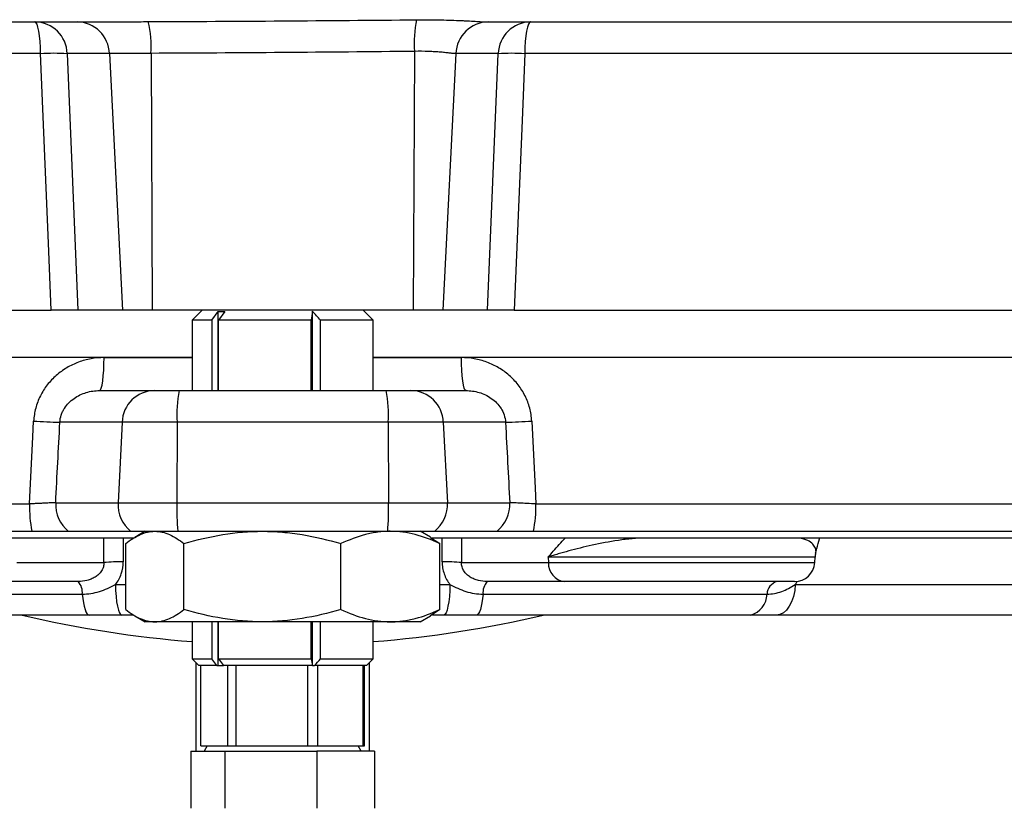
# Model space of a CAD drawing. Header units: millimetres. Extents: x 2293 to 3613, y 988 to 5170.
# Tile 4 of 12: x 2939 to 3233, y 1250 to 1486. Entities that reach past the tile are written whole.
import ezdxf

# ---------------------------------------------------------------- set-up
doc = ezdxf.new("R2010")
doc.units = ezdxf.units.MM
doc.header["$LTSCALE"] = 2

msp = doc.modelspace()

# ---------------------------------------------------------------- linework, layer by layer
at = {"color": 7, "linetype": 'Continuous', "lineweight": 25}
for p, q in [((2935.2, 1484.87), (2943.34, 1484.87)), ((3202.16, 1484.87), (3202.16, 1484.87)), ((2952.98, 1475.39), (2956.19, 1398.87)), ((2965.58, 1475.39), (2969.45, 1398.87)), ((2977.98, 1475.48), (2978.3, 1398.87)), ((3056.55, 1476.08), (3056.23, 1398.87)), ((3068.95, 1475.39), (3065.07, 1398.87)), ((3078.33, 1398.87), (3081.54, 1475.39)), ((2773.16, 1398.87), (2948.19, 1398.87)), ((2969.45, 1398.87), (2956.19, 1398.87)), ((2978.3, 1398.87), (2969.45, 1398.87)), ((3056.23, 1398.87), (2978.3, 1398.87)), ((2993.26, 1398.87), (2990.26, 1395.87)), ((2996.09, 1395.87), (2998.03, 1398.46)), ((2998.03, 1374.87), (2998.03, 1398.46)), ((3000.02, 1398.46), (2998.08, 1395.87)), ((3026.2, 1374.87), (3026.2, 1398.51)), ((3044.26, 1395.87), (3041.26, 1398.87)), ((3065.07, 1398.87), (3056.23, 1398.87)), ((3078.33, 1398.87), (3065.07, 1398.87)), ((3086.34, 1398.87), (3261.36, 1398.87)), ((2990.26, 1395.87), (2990.26, 1374.87)), ((2996.09, 1395.87), (2990.26, 1395.87)), ((2996.09, 1395.87), (2996.09, 1374.87)), ((2998.08, 1374.87), (2998.08, 1395.87)), ((3025.76, 1395.87), (2998.08, 1395.87)), ((3025.76, 1374.87), (3025.76, 1395.87)), ((3044.26, 1395.87), (3028.55, 1395.87)), ((3028.55, 1374.87), (3028.55, 1395.87)), ((3044.26, 1374.87), (3044.26, 1395.87)), ((2612.54, 1384.87), (2990.26, 1384.87)), ((3044.26, 1384.87), (3421.99, 1384.87)), ((2962.65, 1374.87), (2979, 1374.87)), ((2979, 1374.87), (2986.4, 1374.87)), ((2986.4, 1374.87), (3048.13, 1374.87)), ((3048.13, 1374.87), (3055.52, 1374.87)), ((3055.52, 1374.87), (3071.88, 1374.87)), ((2969.36, 1365.39), (2950.79, 1365.39)), ((2969.36, 1365.39), (2968.14, 1341.39)), ((2985.75, 1365.39), (2969.36, 1365.39)), ((2985.75, 1365.39), (2985.67, 1341.39)), ((3048.77, 1365.39), (2985.75, 1365.39)), ((3048.77, 1365.39), (3048.85, 1341.39)), ((3065.17, 1365.39), (3048.77, 1365.39)), ((3065.17, 1365.39), (3066.39, 1341.39)), ((3083.74, 1365.39), (3065.17, 1365.39)), ((2618.87, 1341.04), (2941.72, 1341.04)), ((2949.54, 1341.39), (2968.14, 1341.39)), ((2968.14, 1341.39), (2985.67, 1341.39)), ((2985.67, 1341.39), (3048.85, 1341.39)), ((3048.85, 1341.39), (3066.39, 1341.39)), ((3066.39, 1341.39), (3084.99, 1341.39)), ((3092.81, 1341.04), (3415.65, 1341.04)), ((2972.91, 1330.87), (2622.26, 1330.87)), ((2622.8, 1332.87), (2942.46, 1332.87)), ((2953.39, 1332.87), (2971.99, 1332.87)), ((2971.99, 1332.87), (2985.93, 1332.87)), ((2976.26, 1332.87), (2973.14, 1331.07)), ((2985.93, 1332.87), (3048.6, 1332.87)), ((3048.6, 1332.87), (3062.54, 1332.87)), ((3061.36, 1331.08), (3058.26, 1332.87)), ((3061.34, 1331.03), (3064.09, 1329.21)), ((3412.26, 1330.87), (3061.59, 1330.87)), ((3062.54, 1332.87), (3081.14, 1332.87)), ((3092.06, 1332.87), (3411.72, 1332.87)), ((2970.44, 1309.53), (2970.44, 1329.21)), ((2987.81, 1309.53), (2987.81, 1329.21)), ((3034.64, 1309.53), (3034.64, 1329.21)), ((3064.09, 1309.53), (3064.09, 1329.21)), ((3096.47, 1325.18), (3096.54, 1323.56)), ((3175.98, 1323.56), (3176.07, 1325.18)), ((2937.98, 1323.56), (2963.9, 1323.56)), ((3070.62, 1323.56), (3096.54, 1323.56)), ((2956.25, 1317.87), (2933.23, 1317.87)), ((3101.3, 1317.87), (3078.27, 1317.87)), ((3169.99, 1317.87), (3101.3, 1317.87)), ((3170.18, 1317), (3240.75, 1317)), ((2872.77, 1314.12), (2957.48, 1314.12)), ((3077.04, 1314.12), (3161.76, 1314.12)), ((2959.53, 1307.87), (2877.71, 1307.87)), ((2972.6, 1307.87), (2969.2, 1307.87)), ((2973.14, 1307.67), (2976.26, 1305.87)), ((3058.26, 1305.87), (3061.36, 1307.66)), ((3064.09, 1309.53), (3061.34, 1307.7)), ((3061.36, 1307.66), (3061.38, 1307.67)), ((3065.33, 1307.87), (3061.93, 1307.87)), ((3156.81, 1307.87), (3075, 1307.87)), ((3232.53, 1307.87), (3164.56, 1307.87)), ((2979.12, 1305.87), (2976.26, 1305.87)), ((3011.22, 1305.87), (2979.12, 1305.87)), ((2990.26, 1305.87), (2990.26, 1294.87)), ((2996.09, 1305.87), (2996.09, 1294.87)), ((2998.03, 1292.87), (2998.03, 1305.87)), ((2998.08, 1294.87), (2998.08, 1305.87)), ((3049.36, 1305.87), (3011.22, 1305.87)), ((3025.76, 1294.87), (3025.76, 1305.87)), ((3026.2, 1292.87), (3026.2, 1305.87)), ((3028.55, 1294.87), (3028.55, 1305.87)), ((3044.26, 1294.87), (3044.26, 1305.87)), ((3058.26, 1305.87), (3049.36, 1305.87)), ((2990.26, 1294.87), (2992.26, 1292.87)), ((2990.26, 1294.87), (2996.09, 1294.87)), ((2997.59, 1292.87), (2992.26, 1292.87)), ((2992.84, 1268.87), (2992.84, 1292.87)), ((2997.59, 1292.87), (2996.09, 1294.87)), ((2997.59, 1292.87), (2998.03, 1292.87)), ((2998.03, 1292.87), (2999.58, 1292.87)), ((2998.08, 1294.87), (3025.76, 1294.87)), ((2998.08, 1294.87), (2999.58, 1292.87)), ((3026.09, 1292.87), (2999.58, 1292.87)), ((3000.75, 1292.87), (3000.75, 1268.87)), ((3003.36, 1268.87), (3003.36, 1292.87)), ((3024.69, 1292.87), (3024.69, 1268.87)), ((3026.09, 1292.87), (3026.18, 1292.87)), ((3026.33, 1292.87), (3026.18, 1292.87)), ((3026.33, 1292.87), (3026.78, 1292.87)), ((3042.26, 1292.87), (3026.78, 1292.87)), ((3027.78, 1268.87), (3027.78, 1292.87)), ((3028.55, 1294.87), (3044.26, 1294.87)), ((3041.19, 1292.87), (3041.19, 1268.87)), ((3041.68, 1268.87), (3041.68, 1292.87)), ((3042.26, 1292.87), (3044.26, 1294.87)), ((2989.85, 1267.27), (2989.85, 1250.22)), ((2989.85, 1267.27), (3000.02, 1267.27)), ((2992.84, 1268.87), (2995.08, 1268.87)), ((2994.77, 1268.87), (2993.85, 1267.27)), ((2995.08, 1268.87), (2998.51, 1268.87)), ((2998.51, 1268.87), (3000.75, 1268.87)), ((3000.02, 1267.27), (3000.02, 1250.22)), ((3000.02, 1267.27), (3027.43, 1267.27)), ((3000.75, 1268.87), (3003.36, 1268.87)), ((3003.36, 1268.87), (3009.4, 1268.87)), ((3009.4, 1268.87), (3018.64, 1268.87)), ((3018.64, 1268.87), (3024.69, 1268.87)), ((3024.69, 1268.87), (3027.78, 1268.87)), ((3027.43, 1267.27), (3027.43, 1250.22)), ((3044.67, 1267.27), (3027.43, 1267.27)), ((3027.78, 1268.87), (3031.58, 1268.87)), ((3031.58, 1268.87), (3037.39, 1268.87)), ((3037.39, 1268.87), (3041.19, 1268.87)), ((3040.68, 1267.27), (3039.75, 1268.87)), ((3041.19, 1268.87), (3041.68, 1268.87)), ((3044.67, 1267.27), (3044.67, 1250.22))]:
    msp.add_line(p, q, dxfattribs=at)
at = {"color": 8, "linetype": 'Continuous', "lineweight": 25}
for p, q in [((3208.16, 1484.87), (3208.16, 1484.87)), ((3214.37, 1484.87), (3214.37, 1484.87)), ((3220.37, 1484.87), (3220.37, 1484.87)), ((3220.93, 1484.87), (3220.93, 1484.87)), ((3226.93, 1484.87), (3226.93, 1484.87)), ((2963.96, 1384.69), (2990.26, 1384.69)), ((3044.26, 1384.69), (3070.56, 1384.69)), ((2963.9, 1323.56), (2963.89, 1330.87)), ((3064.82, 1323.76), (3064.84, 1330.87)), ((3070.64, 1330.87), (3070.62, 1323.56)), ((3176.07, 1325.18), (3096.47, 1325.18)), ((3096.54, 1323.56), (3175.98, 1323.56)), ((2967.36, 1317), (2970.44, 1317)), ((3064.09, 1317), (3067.16, 1317)), ((2991.42, 1267.27), (2991.43, 1293.71)), ((3043.1, 1293.71), (3043.1, 1267.27))]:
    msp.add_line(p, q, dxfattribs=at)
at = {"color": 7, "linetype": 'Continuous', "lineweight": 25, "flags": 128}
for points in [[(2943.34, 1484.87), (2948.52, 1484.87), (2955.94, 1484.87)], [(2945.04, 1475.39), (2944.99, 1477.27), (2944.89, 1479.06), (2944.72, 1480.69), (2944.51, 1482.12), (2944.26, 1483.29), (2943.97, 1484.16), (2943.66, 1484.69), (2943.34, 1484.87)], [(3078.59, 1484.87), (3083.77, 1484.87), (3087.48, 1484.87), (3088.04, 1484.87), (3089.61, 1484.87), (3090.01, 1484.87), (3091.19, 1484.87)], [(3091.19, 1484.87), (3090.87, 1484.69), (3090.56, 1484.16), (3090.27, 1483.29), (3090.02, 1482.12), (3089.8, 1480.69), (3089.64, 1479.06), (3089.53, 1477.27), (3089.49, 1475.39)], [(3171.92, 1484.87), (3171.92, 1484.87), (3172.19, 1484.87), (3172.48, 1484.87), (3173.07, 1484.87), (3173.92, 1484.87), (3174.92, 1484.87), (3176.33, 1484.87), (3179.01, 1484.87), (3181.93, 1484.87), (3185.09, 1484.87), (3188.47, 1484.87), (3192.08, 1484.87), (3200.5, 1484.87), (3209.28, 1484.87), (3218.38, 1484.87), (3229.48, 1484.87), (3240.96, 1484.87), (3255.12, 1484.87), (3269.76, 1484.87), (3284.73, 1484.87), (3285.74, 1484.87), (3285.74, 1484.87)], [(2948.19, 1398.87), (2947.37, 1418.83), (2945.04, 1475.39)], [(2965.58, 1475.39), (2958.89, 1475.39), (2957.31, 1475.39), (2956.92, 1475.39), (2956.13, 1475.39), (2952.98, 1475.39)], [(3081.54, 1475.39), (3076.37, 1475.39), (3068.95, 1475.39)], [(3089.49, 1475.39), (3088.66, 1455.43), (3086.34, 1398.87)], [(2962.65, 1374.87), (2962.9, 1375.06), (2963.15, 1375.61), (2963.37, 1376.52), (2963.57, 1377.74), (2963.73, 1379.22), (2963.86, 1380.92), (2963.94, 1382.77), (2963.96, 1384.69)], [(3071.88, 1374.87), (3071.62, 1375.06), (3071.38, 1375.61), (3071.15, 1376.52), (3070.96, 1377.74), (3070.79, 1379.22), (3070.67, 1380.92), (3070.59, 1382.77), (3070.56, 1384.69)], [(2941.72, 1341.04), (2942.73, 1361.02), (2942.97, 1365.74)], [(3091.55, 1365.74), (3092.57, 1345.77), (3092.81, 1341.04)], [(2967.36, 1317), (2967.43, 1315.18), (2967.55, 1313.45), (2967.73, 1311.87), (2967.96, 1310.5), (2968.23, 1309.38), (2968.53, 1308.55), (2968.86, 1308.04), (2969.2, 1307.87)], [(3067.16, 1317), (3067.1, 1315.18), (3066.98, 1313.45), (3066.8, 1311.87), (3066.57, 1310.5), (3066.3, 1309.38), (3065.99, 1308.55), (3065.67, 1308.04), (3065.33, 1307.87)], [(3170.18, 1317), (3170, 1315.18), (3169.62, 1313.45), (3169.08, 1311.87), (3168.37, 1310.5), (3167.54, 1309.38), (3166.61, 1308.55), (3165.6, 1308.04), (3164.56, 1307.87)], [(2957.48, 1314.12), (2957.63, 1312.79), (2957.81, 1311.57), (2958.04, 1310.49), (2958.29, 1309.58), (2958.58, 1308.84), (2958.88, 1308.31), (2959.2, 1307.98), (2959.53, 1307.87)], [(3077.04, 1314.12), (3076.9, 1312.79), (3076.71, 1311.57), (3076.49, 1310.49), (3076.23, 1309.58), (3075.95, 1308.84), (3075.64, 1308.31), (3075.32, 1307.98), (3075, 1307.87)]]:
    msp.add_lwpolyline(points, dxfattribs=at)
at = {"color": 8, "linetype": 'Continuous', "lineweight": 25, "flags": 128}
msp.add_lwpolyline([(2969.69, 1330.87), (2969.69, 1329.65), (2969.7, 1323.76)], dxfattribs=at)
at = {"color": 7, "linetype": 'Continuous', "lineweight": 25}
for centre, radius, start, end in [((2943.18, 1475.06), 9.81, 1.9565, 89.0585), ((2955.77, 1475.06), 9.81, 1.9546, 89.0499), ((2945.68, 1477.45), 32.35, 356.4985, 13.3883), ((3093.22, 1478.39), 36.74, 168.834, 183.6068), ((3078.75, 1475.06), 9.81, 90.9401, 178.0432), ((3091.35, 1475.06), 9.81, 90.9415, 178.0435), ((2949.01, 1400.43), 75.06, 86.9664, 93.0336), ((3085.51, 1400.43), 75.06, 86.9664, 93.0336), ((2979.16, 1365.06), 9.81, 90.9415, 178.0435), ((3022.35, 1367.67), 36.66, 168.6739, 183.5603), ((3012.18, 1367.67), 36.66, 356.4397, 11.3261), ((3055.36, 1365.06), 9.81, 1.9565, 89.0585), ((2965.65, 1785.89), 420.76, 266.9109, 267.9758), ((3068.88, 1785.89), 420.76, 272.0242, 273.0891), ((2978.32, 1340.26), 36.61, 178.7711, 191.643), ((2959.66, 1340.83), 10.14, 176.8362, 231.7864), ((2978.26, 1340.83), 10.14, 176.8362, 231.7864), ((3092.11, 1340.33), 106.44, 179.4297, 184.0212), ((2942.42, 1340.33), 106.44, 355.9788, 0.5703), ((3056.27, 1340.83), 10.14, 308.2136, 3.1638), ((3074.87, 1340.83), 10.14, 308.2136, 3.1638), ((3056.2, 1340.26), 36.61, 348.357, 1.2289), ((3182.06, 1324.87), 6, 166.0247, 177), ((2968.61, 1273.62), 50.15, 88.745, 95.3801), ((3065.92, 1273.62), 50.15, 84.6199, 91.255), ((3101.95, 1323.24), 5.41, 176.7053, 263.0873), ((3169.99, 1323.87), 6, 270, 357), ((2952.89, 1314.69), 4.62, 352.8762, 43.383), ((3081.63, 1314.69), 4.62, 136.617, 187.1238), ((3165.77, 1313.99), 4.02, 105.0936, 178.1893), ((3155.07, 1314.33), 6.69, 285.0936, 358.1893), ((3017.26, 1638.87), 340, 256.7876, 265.4452), ((3017.26, 1638.87), 340, 274.5548, 283.2124)]:
    msp.add_arc(centre, radius, start, end, dxfattribs=at)
for centre, major_axis, start_param, end_param in [((2898.31, 2242.99), (386.18, 7627.45), 4.594553, 4.597721), ((3136.22, 2242.99), (-386.18, 7627.45), 1.685464, 1.688632)]:
    msp.add_ellipse(centre, major_axis=major_axis, ratio=0.012757, start_param=start_param, end_param=end_param, dxfattribs=at)
for points, knots in [([(2955.94, 1484.87), (2956.33, 1484.87), (2956.85, 1484.87), (2957.82, 1484.87), (2958.18, 1484.87), (2958.96, 1484.87), (2959.38, 1484.87), (2960.72, 1484.87), (2961.72, 1484.87), (2963.37, 1484.87), (2963.94, 1484.87), (2964.84, 1484.86), (2965.15, 1484.86), (2965.62, 1484.86), (2965.85, 1484.86), (2966.13, 1484.86), (2966.25, 1484.86), (2966.33, 1484.86), (2966.37, 1484.86), (2966.41, 1484.86)], [0, 0, 0, 0, 0.25, 0.25, 0.375, 0.375, 0.5, 0.5, 0.75, 0.75, 0.875, 0.875, 0.9375, 0.9375, 0.96875, 0.984375, 0.992188, 0.992188, 1, 1, 1, 1]), ([(2966.41, 1484.86), (2966.83, 1484.86), (2967.25, 1484.87), (2968.1, 1484.87), (2968.53, 1484.87), (2969.83, 1484.88), (2970.71, 1484.89), (2972.52, 1484.91), (2973.44, 1484.92), (2975.28, 1484.93), (2976.22, 1484.94), (2977.16, 1484.94)], [0, 0, 0, 0, 0.125, 0.125, 0.25, 0.25, 0.5, 0.5, 0.75, 0.75, 1, 1, 1, 1]), ([(2977.16, 1484.94), (2990.5, 1485), (3003.84, 1485.07), (3030.51, 1485.25), (3043.85, 1485.37), (3057.18, 1485.5)], [0, 0, 0, 0, 0.5, 0.5, 1, 1, 1, 1]), ([(3057.18, 1485.5), (3059.45, 1485.52), (3061.65, 1485.52), (3064.85, 1485.46), (3065.89, 1485.44), (3067.89, 1485.38), (3068.84, 1485.34), (3070.22, 1485.28), (3070.66, 1485.26), (3071.54, 1485.22), (3071.96, 1485.2), (3073.19, 1485.13), (3073.95, 1485.08), (3075.35, 1485), (3075.99, 1484.96), (3076.86, 1484.91), (3077.14, 1484.9), (3077.53, 1484.88), (3077.65, 1484.88), (3077.89, 1484.87), (3078.01, 1484.87), (3078.13, 1484.87)], [0, 0, 0, 0, 0.25, 0.25, 0.375, 0.375, 0.5, 0.5, 0.5625, 0.5625, 0.625, 0.625, 0.75, 0.75, 0.875, 0.875, 0.9375, 0.9375, 0.96875, 0.96875, 1, 1, 1, 1]), ([(3078.13, 1484.87), (3078.14, 1484.87), (3078.15, 1484.87), (3078.17, 1484.87), (3078.2, 1484.87), (3078.27, 1484.87), (3078.41, 1484.87), (3078.52, 1484.87), (3078.59, 1484.87)], [0, 0, 0, 0, 0.0625, 0.0625, 0.125, 0.25, 0.5, 1, 1, 1, 1]), ([(3091.19, 1484.87), (3098.95, 1484.87), (3114.51, 1484.87), (3135.63, 1484.87), (3154.65, 1484.87), (3171.62, 1484.87), (3188.37, 1484.87), (3204.82, 1484.87), (3220.89, 1484.87), (3232.42, 1484.87), (3238.48, 1484.87), (3239.45, 1484.87)], [0, 0, 0, 0, 0.149104, 0.298655, 0.411624, 0.524787, 0.63854, 0.752491, 0.86546, 0.978623, 1, 1, 1, 1]), ([(2945.04, 1475.39), (2941.18, 1475.39), (2937.32, 1475.39), (2929.62, 1475.39), (2925.76, 1475.39), (2914.23, 1475.39), (2906.63, 1475.39), (2884.08, 1475.39), (2869.38, 1475.39), (2840.63, 1475.39), (2826.58, 1475.39), (2806, 1475.39), (2799.22, 1475.39), (2785.84, 1475.39), (2779.29, 1475.39), (2772.89, 1475.39)], [0, 0, 0, 0, 0.0625, 0.0625, 0.125, 0.125, 0.25, 0.25, 0.5, 0.5, 0.75, 0.75, 0.875, 0.875, 1, 1, 1, 1]), ([(2977.98, 1475.48), (2977.25, 1475.47), (2976.54, 1475.46), (2975.15, 1475.44), (2974.46, 1475.42), (2973.13, 1475.4), (2972.5, 1475.39), (2971.27, 1475.39), (2970.68, 1475.39), (2969.58, 1475.39), (2969.07, 1475.39), (2968.13, 1475.39), (2967.69, 1475.39), (2966.53, 1475.39), (2965.95, 1475.39), (2965.58, 1475.39)], [0, 0, 0, 0, 0.125, 0.125, 0.25, 0.25, 0.375, 0.375, 0.5, 0.5, 0.625, 0.625, 0.75, 0.75, 1, 1, 1, 1]), ([(3056.55, 1476.08), (3043.46, 1475.93), (3030.36, 1475.81), (3004.17, 1475.61), (2991.07, 1475.53), (2977.98, 1475.48)], [0, 0, 0, 0, 0.5, 0.5, 1, 1, 1, 1]), ([(3068.95, 1475.39), (3068.76, 1475.39), (3068.52, 1475.39), (3067.94, 1475.44), (3067.6, 1475.48), (3066.83, 1475.57), (3066.4, 1475.62), (3065.46, 1475.72), (3064.94, 1475.78), (3063.84, 1475.87), (3063.26, 1475.92), (3062.04, 1475.99), (3061.39, 1476.02), (3059.39, 1476.09), (3058, 1476.1), (3056.55, 1476.08)], [0, 0, 0, 0, 0.125, 0.125, 0.25, 0.25, 0.375, 0.375, 0.5, 0.5, 0.625, 0.625, 0.75, 0.75, 1, 1, 1, 1]), ([(3261.63, 1475.39), (3248.81, 1475.39), (3235.54, 1475.39), (3214.99, 1475.39), (3208.03, 1475.39), (3193.89, 1475.39), (3186.73, 1475.39), (3165.05, 1475.39), (3150.29, 1475.39), (3120.15, 1475.39), (3104.9, 1475.39), (3089.49, 1475.39)], [0, 0, 0, 0, 0.25, 0.25, 0.375, 0.375, 0.5, 0.5, 0.75, 0.75, 1, 1, 1, 1]), ([(2956.19, 1398.87), (2955.94, 1398.87), (2955.57, 1398.87), (2954.83, 1398.87), (2954.55, 1398.87), (2953.94, 1398.87), (2953.62, 1398.87), (2952.91, 1398.87), (2952.54, 1398.87), (2951.75, 1398.87), (2951.33, 1398.87), (2950.06, 1398.87), (2949.14, 1398.87), (2948.19, 1398.87)], [0, 0, 0, 0, 0.25, 0.25, 0.375, 0.375, 0.5, 0.5, 0.625, 0.625, 0.75, 0.75, 1, 1, 1, 1]), ([(3086.34, 1398.87), (3085.39, 1398.87), (3084.49, 1398.87), (3083.2, 1398.87), (3082.78, 1398.87), (3082, 1398.87), (3081.62, 1398.87), (3080.92, 1398.87), (3080.59, 1398.87), (3079.98, 1398.87), (3079.71, 1398.87), (3078.97, 1398.87), (3078.58, 1398.87), (3078.33, 1398.87)], [0, 0, 0, 0, 0.25, 0.25, 0.375, 0.375, 0.5, 0.5, 0.625, 0.625, 0.75, 0.75, 1, 1, 1, 1]), ([(2963.96, 1384.69), (2962.66, 1384.69), (2961.37, 1384.58), (2959.46, 1384.24), (2958.82, 1384.09), (2957.57, 1383.75), (2956.95, 1383.55), (2955.14, 1382.88), (2953.97, 1382.33), (2952.29, 1381.34), (2951.75, 1380.98), (2950.7, 1380.22), (2950.19, 1379.82), (2949.22, 1378.96), (2948.75, 1378.51), (2947.86, 1377.57), (2947.43, 1377.07), (2946.23, 1375.53), (2945.54, 1374.43), (2944.67, 1372.68), (2944.4, 1372.08), (2943.94, 1370.85), (2943.74, 1370.23), (2943.24, 1368.34), (2943.04, 1367.06), (2942.97, 1365.74)], [0, 0, 0, 0, 0.125, 0.125, 0.1875, 0.1875, 0.25, 0.25, 0.375, 0.375, 0.4375, 0.4375, 0.5, 0.5, 0.5625, 0.5625, 0.625, 0.625, 0.75, 0.75, 0.8125, 0.8125, 0.875, 0.875, 1, 1, 1, 1]), ([(3091.55, 1365.74), (3091.48, 1367.06), (3091.28, 1368.37), (3090.61, 1370.89), (3090.15, 1372.1), (3089.27, 1373.86), (3088.94, 1374.44), (3088.25, 1375.54), (3087.87, 1376.07), (3086.68, 1377.6), (3085.8, 1378.54), (3084.32, 1379.83), (3083.81, 1380.24), (3082.76, 1380.99), (3082.22, 1381.35), (3080.55, 1382.33), (3079.39, 1382.88), (3076.94, 1383.79), (3075.69, 1384.13), (3073.16, 1384.58), (3071.87, 1384.69), (3070.56, 1384.69)], [0, 0, 0, 0, 0.125, 0.125, 0.25, 0.25, 0.3125, 0.3125, 0.375, 0.375, 0.5, 0.5, 0.5625, 0.5625, 0.625, 0.625, 0.75, 0.75, 0.875, 0.875, 1, 1, 1, 1]), ([(2950.79, 1365.39), (2950.83, 1366.14), (2950.97, 1366.86), (2951.31, 1367.91), (2951.45, 1368.25), (2951.76, 1368.91), (2951.94, 1369.23), (2952.51, 1370.13), (2952.95, 1370.69), (2953.93, 1371.7), (2954.46, 1372.14), (2955.58, 1372.93), (2956.17, 1373.27), (2957.4, 1373.85), (2958.02, 1374.09), (2959.31, 1374.48), (2959.97, 1374.63), (2961.3, 1374.82), (2961.97, 1374.87), (2962.65, 1374.87)], [0, 0, 0, 0, 0.125, 0.125, 0.1875, 0.1875, 0.25, 0.25, 0.375, 0.375, 0.5, 0.5, 0.625, 0.625, 0.75, 0.75, 0.875, 0.875, 1, 1, 1, 1]), ([(3071.88, 1374.87), (3073.23, 1374.87), (3074.55, 1374.68), (3076.49, 1374.1), (3077.12, 1373.86), (3078.34, 1373.28), (3078.93, 1372.94), (3080.06, 1372.15), (3080.59, 1371.7), (3081.56, 1370.71), (3082, 1370.16), (3082.77, 1368.94), (3083.09, 1368.28), (3083.55, 1366.89), (3083.7, 1366.14), (3083.74, 1365.39)], [0, 0, 0, 0, 0.25, 0.25, 0.375, 0.375, 0.5, 0.5, 0.625, 0.625, 0.75, 0.75, 0.875, 0.875, 1, 1, 1, 1]), ([(2949.54, 1341.39), (2949.29, 1341.39), (2948.93, 1341.37), (2947.95, 1341.34), (2947.36, 1341.31), (2946.32, 1341.27), (2945.96, 1341.25), (2945.19, 1341.21), (2944.79, 1341.19), (2943.96, 1341.15), (2943.52, 1341.13), (2942.63, 1341.09), (2942.18, 1341.07), (2941.72, 1341.04)], [0, 0, 0, 0, 0.25, 0.25, 0.5, 0.5, 0.625, 0.625, 0.75, 0.75, 0.875, 0.875, 1, 1, 1, 1]), ([(3092.81, 1341.04), (3091.88, 1341.09), (3091, 1341.13), (3089.32, 1341.21), (3088.55, 1341.25), (3087.17, 1341.31), (3086.58, 1341.34), (3085.85, 1341.37), (3085.63, 1341.37), (3085.27, 1341.39), (3085.11, 1341.39), (3084.99, 1341.39)], [0, 0, 0, 0, 0.25, 0.25, 0.5, 0.5, 0.75, 0.75, 0.875, 0.875, 1, 1, 1, 1]), ([(2942.46, 1332.87), (2943.76, 1332.87), (2944.99, 1332.87), (2946.74, 1332.87), (2947.31, 1332.87), (2948.39, 1332.87), (2948.9, 1332.87), (2949.85, 1332.87), (2950.3, 1332.87), (2951.14, 1332.87), (2951.51, 1332.87), (2952.19, 1332.87), (2952.48, 1332.87), (2953, 1332.87), (2953.22, 1332.87), (2953.39, 1332.87)], [0, 0, 0, 0, 0.25, 0.25, 0.375, 0.375, 0.5, 0.5, 0.625, 0.625, 0.75, 0.75, 0.875, 0.875, 1, 1, 1, 1]), ([(2970.44, 1329.21), (2971.14, 1329.76), (2971.86, 1330.28), (2973.3, 1331.18), (2974.02, 1331.57), (2976.2, 1332.52), (2977.65, 1332.87), (2979.12, 1332.87)], [0, 0, 0, 0, 0.25, 0.25, 0.5, 0.5, 1, 1, 1, 1]), ([(2979.12, 1332.87), (2979.86, 1332.87), (2980.6, 1332.78), (2982.08, 1332.45), (2982.81, 1332.19), (2984.98, 1331.23), (2986.4, 1330.31), (2987.81, 1329.21)], [0, 0, 0, 0, 0.25, 0.25, 0.5, 0.5, 1, 1, 1, 1]), ([(2987.81, 1329.21), (2991.64, 1330.33), (2995.5, 1331.25), (3003.29, 1332.52), (3007.23, 1332.87), (3011.22, 1332.87)], [0, 0, 0, 0, 0.5, 0.5, 1, 1, 1, 1]), ([(3011.22, 1332.87), (3012.22, 1332.87), (3013.21, 1332.85), (3015.2, 1332.76), (3016.19, 1332.7), (3019.15, 1332.45), (3021.11, 1332.2), (3026.96, 1331.24), (3030.81, 1330.32), (3034.64, 1329.21)], [0, 0, 0, 0, 0.125, 0.125, 0.25, 0.25, 0.5, 0.5, 1, 1, 1, 1]), ([(3049.36, 1332.87), (3048.74, 1332.87), (3048.11, 1332.85), (3046.86, 1332.76), (3046.24, 1332.7), (3044.37, 1332.45), (3043.14, 1332.2), (3039.46, 1331.24), (3037.04, 1330.32), (3034.64, 1329.21)], [0, 0, 0, 0, 0.125, 0.125, 0.25, 0.25, 0.5, 0.5, 1, 1, 1, 1]), ([(3064.09, 1329.21), (3061.68, 1330.33), (3059.25, 1331.25), (3054.35, 1332.52), (3051.87, 1332.87), (3049.36, 1332.87)], [0, 0, 0, 0, 0.5, 0.5, 1, 1, 1, 1]), ([(3081.14, 1332.87), (3081.48, 1332.87), (3081.99, 1332.87), (3083, 1332.87), (3083.38, 1332.87), (3084.21, 1332.87), (3084.66, 1332.87), (3086.09, 1332.87), (3087.19, 1332.87), (3088.93, 1332.87), (3089.53, 1332.87), (3090.77, 1332.87), (3091.42, 1332.87), (3092.06, 1332.87)], [0, 0, 0, 0, 0.25, 0.25, 0.375, 0.375, 0.5, 0.5, 0.75, 0.75, 0.875, 0.875, 1, 1, 1, 1]), ([(3125.71, 1330.87), (3124.3, 1330.87), (3122.9, 1330.79), (3120.12, 1330.54), (3118.75, 1330.37), (3114.7, 1329.76), (3112.09, 1329.26), (3107.15, 1328.18), (3104.81, 1327.6), (3101.51, 1326.71), (3100.45, 1326.41), (3098.91, 1325.95), (3098.16, 1325.72), (3097.43, 1325.49), (3096.95, 1325.34), (3096.71, 1325.26), (3096.47, 1325.18)], [0, 0, 0, 0, 0.125, 0.125, 0.25, 0.25, 0.5, 0.5, 0.75, 0.75, 0.875, 0.875, 0.9375, 0.96875, 0.96875, 1, 1, 1, 1]), ([(3176.25, 1326.34), (3176.36, 1326.79), (3176.74, 1328.33), (3177.15, 1329.88), (3177.42, 1330.78), (3177.44, 1330.87)], [0, 0, 0, 0, 0.276086, 0.93165, 1, 1, 1, 1]), ([(2963.9, 1323.56), (2963.92, 1323.11), (2963.87, 1322.68), (2963.7, 1322.04), (2963.62, 1321.82), (2963.43, 1321.42), (2963.33, 1321.23), (2962.97, 1320.67), (2962.68, 1320.33), (2962.04, 1319.72), (2961.69, 1319.45), (2960.94, 1318.98), (2960.54, 1318.78), (2959.72, 1318.44), (2959.31, 1318.3), (2958.02, 1317.97), (2957.14, 1317.87), (2956.25, 1317.87)], [0, 0, 0, 0, 0.125, 0.125, 0.1875, 0.1875, 0.25, 0.25, 0.375, 0.375, 0.5, 0.5, 0.625, 0.625, 0.75, 0.75, 1, 1, 1, 1]), ([(2967.36, 1317), (2968.12, 1317.95), (2968.7, 1319.01), (2969.51, 1321.33), (2969.71, 1322.53), (2969.7, 1323.76)], [0, 0, 0, 0, 0.5, 0.5, 1, 1, 1, 1]), ([(3064.82, 1323.76), (3064.82, 1323.15), (3064.87, 1322.53), (3065.07, 1321.32), (3065.23, 1320.74), (3065.62, 1319.6), (3065.87, 1319.03), (3066.46, 1317.97), (3066.79, 1317.47), (3067.16, 1317)], [0, 0, 0, 0, 0.25, 0.25, 0.5, 0.5, 0.75, 0.75, 1, 1, 1, 1]), ([(3078.27, 1317.87), (3077.39, 1317.87), (3076.51, 1317.97), (3075.23, 1318.3), (3074.81, 1318.44), (3074, 1318.78), (3073.61, 1318.97), (3072.85, 1319.44), (3072.5, 1319.71), (3071.85, 1320.32), (3071.56, 1320.66), (3071.08, 1321.41), (3070.89, 1321.81), (3070.65, 1322.66), (3070.6, 1323.11), (3070.62, 1323.56)], [0, 0, 0, 0, 0.25, 0.25, 0.375, 0.375, 0.5, 0.5, 0.625, 0.625, 0.75, 0.75, 0.875, 0.875, 1, 1, 1, 1]), ([(2957.48, 1314.12), (2959.22, 1314.12), (2960.91, 1314.4), (2963.4, 1315.18), (2964.22, 1315.5), (2965.81, 1316.21), (2966.59, 1316.61), (2967.36, 1317)], [0, 0, 0, 0, 0.5, 0.5, 0.75, 0.75, 1, 1, 1, 1]), ([(3067.16, 1317), (3067.93, 1316.61), (3068.71, 1316.22), (3070.29, 1315.51), (3071.09, 1315.19), (3072.74, 1314.67), (3073.58, 1314.46), (3075.31, 1314.19), (3076.17, 1314.12), (3077.04, 1314.12)], [0, 0, 0, 0, 0.25, 0.25, 0.5, 0.5, 0.75, 0.75, 1, 1, 1, 1]), ([(3161.76, 1314.12), (3163.26, 1314.12), (3164.71, 1314.4), (3166.82, 1315.18), (3167.51, 1315.5), (3168.85, 1316.21), (3169.51, 1316.61), (3170.18, 1317)], [0, 0, 0, 0, 0.5, 0.5, 0.75, 0.75, 1, 1, 1, 1]), ([(2969.2, 1307.87), (2967.6, 1307.87), (2965.98, 1307.87), (2963.55, 1307.87), (2962.73, 1307.87), (2961.12, 1307.87), (2960.32, 1307.87), (2959.53, 1307.87)], [0, 0, 0, 0, 0.5, 0.5, 0.75, 0.75, 1, 1, 1, 1]), ([(2970.44, 1309.53), (2971.14, 1308.97), (2971.86, 1308.46), (2973.3, 1307.56), (2974.02, 1307.17), (2976.2, 1306.21), (2977.65, 1305.87), (2979.12, 1305.87)], [0, 0, 0, 0, 0.25, 0.25, 0.5, 0.5, 1, 1, 1, 1]), ([(2979.12, 1305.87), (2979.86, 1305.87), (2980.6, 1305.95), (2982.08, 1306.29), (2982.81, 1306.54), (2984.98, 1307.51), (2986.4, 1308.43), (2987.81, 1309.53)], [0, 0, 0, 0, 0.25, 0.25, 0.5, 0.5, 1, 1, 1, 1]), ([(3011.22, 1305.87), (3010.23, 1305.87), (3009.23, 1305.89), (3007.24, 1305.98), (3006.25, 1306.04), (3003.29, 1306.29), (3001.33, 1306.54), (2995.48, 1307.5), (2991.63, 1308.42), (2987.81, 1309.53)], [0, 0, 0, 0, 0.125, 0.125, 0.25, 0.25, 0.5, 0.5, 1, 1, 1, 1]), ([(3034.64, 1309.53), (3030.81, 1308.41), (3026.95, 1307.49), (3019.15, 1306.22), (3015.21, 1305.87), (3011.22, 1305.87)], [0, 0, 0, 0, 0.5, 0.5, 1, 1, 1, 1]), ([(3034.64, 1309.53), (3037.04, 1308.41), (3039.47, 1307.49), (3044.38, 1306.22), (3046.85, 1305.87), (3049.36, 1305.87)], [0, 0, 0, 0, 0.5, 0.5, 1, 1, 1, 1]), ([(3049.36, 1305.87), (3049.99, 1305.87), (3050.62, 1305.89), (3051.87, 1305.98), (3052.49, 1306.04), (3054.35, 1306.29), (3055.58, 1306.54), (3059.26, 1307.5), (3061.69, 1308.42), (3064.09, 1309.53)], [0, 0, 0, 0, 0.125, 0.125, 0.25, 0.25, 0.5, 0.5, 1, 1, 1, 1]), ([(3075, 1307.87), (3074.2, 1307.87), (3073.4, 1307.87), (3071.79, 1307.87), (3070.98, 1307.87), (3068.55, 1307.87), (3066.93, 1307.87), (3065.33, 1307.87)], [0, 0, 0, 0, 0.25, 0.25, 0.5, 0.5, 1, 1, 1, 1]), ([(3164.56, 1307.87), (3163.21, 1307.87), (3161.96, 1307.87), (3160.09, 1307.87), (3159.46, 1307.87), (3158.17, 1307.87), (3157.5, 1307.87), (3156.81, 1307.87)], [0, 0, 0, 0, 0.5, 0.5, 0.75, 0.75, 1, 1, 1, 1]), ([(3238.46, 1307.87), (3238.03, 1307.87), (3237.56, 1307.87), (3236.57, 1307.87), (3236.05, 1307.87), (3234.49, 1307.87), (3233.45, 1307.87), (3232.53, 1307.87)], [0, 0, 0, 0, 0.25, 0.25, 0.5, 0.5, 1, 1, 1, 1])]:
    msp.add_open_spline(points, degree=3, knots=knots, dxfattribs=at)
for points in [[(2998.03, 1398.46), (2998.69, 1398.52), (2999.36, 1398.52), (3000.02, 1398.46)], [(3026.2, 1398.51), (3026.05, 1397.64), (3025.91, 1396.76), (3025.76, 1395.87)], [(3028.55, 1395.87), (3027.77, 1396.76), (3026.99, 1397.64), (3026.2, 1398.51)], [(3025.76, 1294.87), (3025.87, 1294.2), (3025.98, 1293.53), (3026.09, 1292.87)], [(3026.78, 1292.87), (3027.37, 1293.53), (3027.96, 1294.2), (3028.55, 1294.87)]]:
    msp.add_open_spline(points, degree=3, dxfattribs=at)
at = {"color": 8, "linetype": 'Continuous', "lineweight": 25}
for points, knots in [([(3096.47, 1325.18), (3096.48, 1325.19), (3096.98, 1325.78), (3098.64, 1327.73), (3100.35, 1329.57), (3101.55, 1330.87)], [0, 0, 0, 0, 0.00504, 0.299107, 1, 1, 1, 1]), ([(3176.2, 1326.33), (3176.23, 1326.39), (3176.46, 1326.89), (3176.23, 1327.83), (3175.47, 1329.06), (3173.85, 1330.37), (3172.23, 1330.69), (3171.28, 1330.87)], [0, 0, 0, 0, 0.029412, 0.244319, 0.46557, 0.688608, 1, 1, 1, 1]), ([(3170.18, 1317), (3170.2, 1317.02), (3170.43, 1317.33), (3170.58, 1317.69), (3170.73, 1318.02)], [0, 0, 0, 0, 0.088613, 1, 1, 1, 1])]:
    msp.add_open_spline(points, degree=3, knots=knots, dxfattribs=at)

doc.saveas('drawing.dxf')
